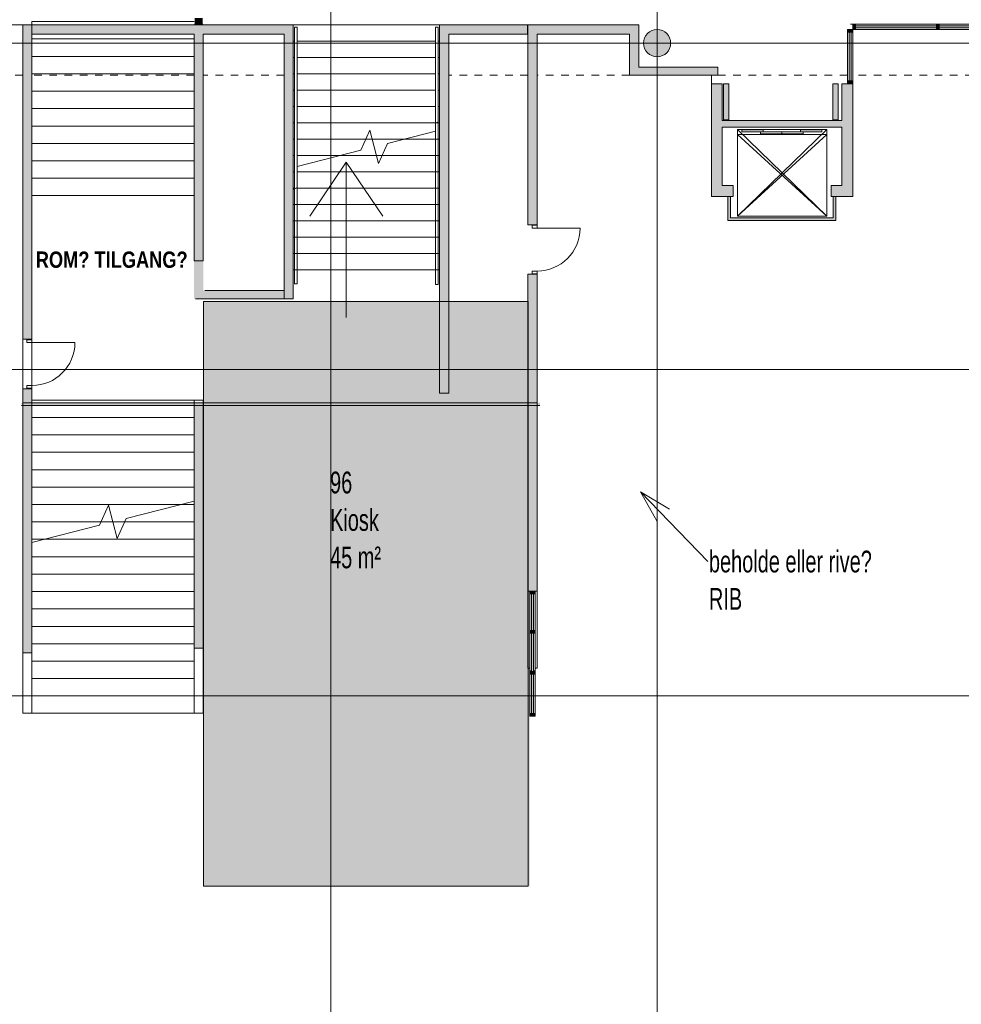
# Model space of a CAD drawing. Header units: millimetres. Extents: x 148136 to 1224801, y -740466 to 933300.
# Tile 3 of 7: x 1148959 to 1166274, y -716436 to -698336. Entities that reach past the tile are written whole.
import ezdxf

# ---------------------------------------------------------------- set-up
doc = ezdxf.new("R2010")
doc.units = ezdxf.units.MM
doc.linetypes.add('Overhead', pattern=[280, 140, -140])
for name, color, linetype, lineweight in [('A2-DOR', 1, 'Continuous', 9), ('A222', 4, 'Continuous', 13), ('A2312', 1, 'Continuous', 5), ('A24', 1, 'Continuous', 13), ('A281', 3, 'Continuous', 13), ('A281-1', 1, 'Continuous', 5), ('A822Custom 1Custom 2Custom 3Floor Plan00_Shared Levels and Grids', 1, 'Continuous', 5), ('A832-T', 1, 'Continuous', 5), ('A852-OVER', 8, 'Overhead', 5), ('A852-T', 1, 'Continuous', 5), ('A852-TYNN', 255, 'Continuous', 5), ('A856', 6, 'Continuous', 5), ('A862', 4, 'Continuous', 5), ('A882', 5, 'Continuous', 5), ('Color Fill', 250, 'Continuous', 5)]:
    doc.layers.add(name, color=color, linetype=linetype, lineweight=lineweight)
doc.layers.add('A200-14_F&B', color=7, linetype='Continuous', true_color=0xc7d6ef)
doc.styles.add('Arial Narrow_1', font='ARIALN.TTF', dxfattribs={"width": 0.8, "height": 400})
doc.styles.add('Arial_B', font='arialbd.ttf', dxfattribs={"width": 0.8, "height": 300})

# ---------------------------------------------------------------- blocks, each defined once
blk = doc.blocks.new('NSW Søyle - Betong rund - ø500 mm-263781-H01-Nivå D_0_36m PV200')
at = {"layer": 'A222'}
blk.add_hatch(color=256, dxfattribs=at).paths.add_polyline_path([(0, -250), (56, -244), (108, -225), (156, -195), (195, -156), (225, -108), (244, -56), (250, 0), (244, 56), (225, 108), (195, 156), (156, 195), (108, 225), (56, 244), (0, 250), (-56, 244), (-108, 225), (-156, 195), (-195, 156), (-225, 108), (-244, 56), (-250, 0), (-244, -56), (-225, -108), (-195, -156), (-156, -195), (-108, -225), (-56, -244)])
for start, end in [(360, 180), (180, 360)]:
    blk.add_arc((0, 0), 250, start, end, dxfattribs=at)
blk = doc.blocks.new('System Panel - NSW Utvendig glass-756340-H01-Nivå D_0_36m PV200')
at = {"layer": 'A2312'}
blk.add_hatch(color=256, dxfattribs=at).paths.add_polyline_path([(-363, -18), (362, -18), (362, 18), (-363, 18)])
for p, q in [((362, 18), (-363, 18)), ((-363, 18), (-363, -18)), ((362, -18), (362, 18)), ((-363, -18), (362, -18))]:
    blk.add_line(p, q, dxfattribs=at)
blk = doc.blocks.new('Rectangular Mullion - NSW Innvendig spross 50x100 mm-756358-H01-Nivå D_0_36m PV200')
at = {"layer": 'A2312'}
for p, q in [((1158339, -710366), (1158339, -711091)), ((1158439, -710366), (1158439, -711091))]:
    blk.add_line(p, q, dxfattribs=at)
blk = doc.blocks.new('Rectangular Mullion - NSW Innvendig spross 50x100 mm-756345-H01-Nivå D_0_36m PV200')
at = {"layer": 'A2312'}
for p, q in [((1158339, -709616), (1158339, -710306)), ((1158439, -709616), (1158439, -710306)), ((1158371, -710306), (1158339, -710306)), ((1158439, -710306), (1158407, -710306))]:
    blk.add_line(p, q, dxfattribs=at)
blk = doc.blocks.new('Rectangular Mullion - NSW Innvendig spross 50x100 mm-522630-H01-Nivå D_0_36m PV200')
at = {"layer": 'A2312'}
blk.add_hatch(color=256, dxfattribs=at).paths.add_polyline_path([(-50, 50), (0, 50), (0, -50), (-50, -50)])
for p, q in [((-50, 50), (0, 50)), ((-50, -50), (-50, 50)), ((0, 50), (0, -50)), ((0, -50), (-50, -50))]:
    blk.add_line(p, q, dxfattribs=at)
blk = doc.blocks.new('Rectangular Mullion - NSW Innvendig spross 50x100 mm-521537-H01-Nivå D_0_36m PV200')
at = {"layer": 'A2312'}
blk.add_hatch(color=256, dxfattribs=at).paths.add_polyline_path([(-50, 50), (-50, -50), (0, -50), (0, 50)])
for p, q in [((0, 50), (-50, 50)), ((-50, 50), (-50, -50)), ((0, -50), (0, 50)), ((-50, -50), (0, -50))]:
    blk.add_line(p, q, dxfattribs=at)
blk = doc.blocks.new('System Panel - NSW Utvendig glass-756364-H01-Nivå D_0_36m PV200')
at = {"layer": 'A2312'}
blk.add_hatch(color=256, dxfattribs=at).paths.add_polyline_path([(-350, -18), (350, -18), (350, 18), (-350, 18)])
for p, q in [((350, 18), (-350, 18)), ((-350, 18), (-350, -18)), ((350, -18), (350, 18)), ((-350, -18), (350, -18))]:
    blk.add_line(p, q, dxfattribs=at)
blk = doc.blocks.new('Rectangular Mullion - NSW Innvendig spross 50x100 mm-521528-H01-Nivå D_0_36m PV200')
at = {"layer": 'A2312'}
blk.add_hatch(color=256, dxfattribs=at).paths.add_polyline_path([(25, 50), (25, -50), (-25, -50), (-25, 50)])
for p, q in [((-25, 50), (25, 50)), ((-25, -50), (-25, 50)), ((25, 50), (25, -50)), ((25, -50), (-25, -50))]:
    blk.add_line(p, q, dxfattribs=at)
blk = doc.blocks.new('System Panel - NSW Utvendig glass-522766-H01-Nivå D_0_36m PV200')
at = {"layer": 'A2312'}
blk.add_hatch(color=256, dxfattribs=at).paths.add_polyline_path([(-338, -18), (337, -18), (337, 18), (-338, 18)])
for p, q in [((337, 18), (-338, 18)), ((-338, 18), (-338, -18)), ((337, -18), (337, 18)), ((-338, -18), (337, -18))]:
    blk.add_line(p, q, dxfattribs=at)
blk = doc.blocks.new('Rectangular Mullion - NSW Innvendig spross 50x100 mm-522763-H01-Nivå D_0_36m PV200')
at = {"layer": 'A2312'}
for p, q in [((1158339, -708891), (1158339, -709566)), ((1158439, -708891), (1158439, -709566))]:
    blk.add_line(p, q, dxfattribs=at)
blk = doc.blocks.new('Rectangular Mullion - NSW Innvendig spross 50x100 mm-522764-H01-Nivå D_0_36m PV200')
at = {"layer": 'A2312'}
blk.add_hatch(color=256, dxfattribs=at).paths.add_polyline_path([(-25, 50), (25, 50), (25, -50), (-25, -50)])
for p, q in [((-25, 50), (25, 50)), ((-25, -50), (-25, 50)), ((25, 50), (25, -50)), ((25, -50), (-25, -50))]:
    blk.add_line(p, q, dxfattribs=at)
blk = doc.blocks.new('Rectangular Mullion - NSW Innvendig spross 50x100 mm-756360-H01-Nivå D_0_36m PV200')
at = {"layer": 'A2312'}
for p, q in [((1158339, -710306), (1158339, -710316)), ((1158439, -710306), (1158439, -710316))]:
    blk.add_line(p, q, dxfattribs=at)
blk = doc.blocks.new('NSW Innvendig slagdør_ enkel - 9M x 21M-11838031-H01-Nivå D_0_36m PV200')
at = {"layer": 'A2-DOR'}
for p, q in [((-270, 85), (-270, 875)), ((-320, -8), (-320, 85)), ((-320, 85), (-270, 85)), ((-270, 85), (-270, -8)), ((520, -8), (520, 85)), ((520, 85), (570, 85)), ((570, 85), (570, -8)), ((-270, -8), (-320, -8)), ((570, -8), (520, -8))]:
    blk.add_line(p, q, dxfattribs=at)
blk.add_arc((-270, 85), 790, 0, 90, dxfattribs=at)
blk = doc.blocks.new('System Panel - NSW Utvendig glass-13404866-H01-Nivå D_0_36m PV200')
at = {"layer": 'A2312'}
blk.add_hatch(color=256, dxfattribs=at).paths.add_polyline_path([(-743, -18), (743, -18), (743, 18), (-743, 18)])
for p, q in [((743, 18), (-743, 18)), ((-743, 18), (-743, -18)), ((743, -18), (743, 18)), ((-743, -18), (743, -18))]:
    blk.add_line(p, q, dxfattribs=at)
blk = doc.blocks.new('Rectangular Mullion - NSW Innvendig spross 50x100 mm-13404352-H01-Nivå D_0_36m PV200')
at = {"layer": 'A2312'}
blk.add_hatch(color=256, dxfattribs=at).paths.add_polyline_path([(-50, 50), (-50, -50), (0, -50), (0, 50)])
for p, q in [((0, 50), (-50, 50)), ((-50, 50), (-50, -50)), ((0, -50), (0, 50)), ((-50, -50), (0, -50))]:
    blk.add_line(p, q, dxfattribs=at)
blk = doc.blocks.new('Rectangular Mullion - NSW Innvendig spross 50x100 mm-13404861-H01-Nivå D_0_36m PV200')
at = {"layer": 'A2312'}
for p, q in [((1165815, -698416), (1164329, -698416)), ((1165815, -698516), (1164329, -698516))]:
    blk.add_line(p, q, dxfattribs=at)
blk = doc.blocks.new('System Panel - NSW Utvendig glass-13404867-H01-Nivå D_0_36m PV200')
at = {"layer": 'A2312'}
blk.add_hatch(color=256, dxfattribs=at).paths.add_polyline_path([(755, -18), (755, 18), (-755, 18), (-755, -18)])
for p, q in [((755, 18), (-755, 18)), ((-755, 18), (-755, -18)), ((755, -18), (755, 18)), ((-755, -18), (755, -18))]:
    blk.add_line(p, q, dxfattribs=at)
blk = doc.blocks.new('Rectangular Mullion - NSW Innvendig spross 50x100 mm-13404863-H01-Nivå D_0_36m PV200')
at = {"layer": 'A2312'}
for p, q in [((1167376, -698416), (1165865, -698416)), ((1167376, -698516), (1165865, -698516))]:
    blk.add_line(p, q, dxfattribs=at)
blk = doc.blocks.new('Rectangular Mullion - NSW Innvendig spross 50x100 mm-13404767-H01-Nivå D_0_36m PV200')
at = {"layer": 'A2312'}
blk.add_hatch(color=256, dxfattribs=at).paths.add_polyline_path([(25, 50), (25, -50), (-25, -50), (-25, 50)])
for p, q in [((-25, 50), (25, 50)), ((-25, -50), (-25, 50)), ((25, 50), (25, -50)), ((25, -50), (-25, -50))]:
    blk.add_line(p, q, dxfattribs=at)
blk = doc.blocks.new('System Panel - NSW Utvendig glass-13429614-H01-Nivå D_0_36m PV200')
at = {"layer": 'A2312'}
blk.add_hatch(color=256, dxfattribs=at).paths.add_polyline_path([(-448, -18), (447, -18), (447, 18), (-448, 18)])
for p, q in [((447, 18), (-448, 18)), ((-448, 18), (-448, -18)), ((447, -18), (447, 18)), ((-448, -18), (447, -18))]:
    blk.add_line(p, q, dxfattribs=at)
blk = doc.blocks.new('Rectangular Mullion - NSW Innvendig spross 50x100 mm-13429516-H01-Nivå D_0_36m PV200')
at = {"layer": 'A2312'}
blk.add_hatch(color=256, dxfattribs=at).paths.add_polyline_path([(0, 50), (-50, 50), (-50, -50), (0, -50)])
for p, q in [((0, 50), (-50, 50)), ((-50, 50), (-50, -50)), ((0, -50), (0, 50)), ((-50, -50), (0, -50))]:
    blk.add_line(p, q, dxfattribs=at)
blk = doc.blocks.new('Rectangular Mullion - NSW Innvendig spross 50x100 mm-13429517-H01-Nivå D_0_36m PV200')
at = {"layer": 'A2312'}
blk.add_hatch(color=256, dxfattribs=at).paths.add_polyline_path([(-50, 50), (0, 50), (0, -50), (-50, -50)])
for p, q in [((-50, 50), (0, 50)), ((-50, -50), (-50, 50)), ((0, 50), (0, -50)), ((0, -50), (-50, -50))]:
    blk.add_line(p, q, dxfattribs=at)
blk = doc.blocks.new('Rectangular Mullion - NSW Innvendig spross 50x100 mm-13429613-H01-Nivå D_0_36m PV200')
at = {"layer": 'A2312'}
for p, q in [((1164179, -698566), (1164179, -699461)), ((1164279, -698566), (1164279, -699461))]:
    blk.add_line(p, q, dxfattribs=at)
blk = doc.blocks.new('Railing - Railing-13458093-H01-Nivå D_0_36m PV200')
at = {"layer": 'A281-1'}
for p, q in [((1154014, -698471), (1154064, -698471)), ((1154014, -698471), (1154014, -698731)), ((1154064, -698471), (1154064, -698731)), ((1154014, -698731), (1154014, -701447)), ((1154064, -698731), (1154064, -701423)), ((1154014, -701447), (1154064, -701423)), ((1154014, -701447), (1154064, -701423)), ((1154014, -701447), (1154014, -702931)), ((1154014, -701447), (1154014, -702931)), ((1154064, -701423), (1154064, -702931)), ((1154064, -701423), (1154064, -702931)), ((1154014, -702931), (1154014, -703191)), ((1154014, -702931), (1154014, -703191)), ((1154064, -702931), (1154064, -703191)), ((1154064, -702931), (1154064, -703191)), ((1154064, -703191), (1154014, -703191)), ((1154064, -703191), (1154014, -703191))]:
    blk.add_line(p, q, dxfattribs=at)
blk = doc.blocks.new('Railing - Railing-13458097-H01-Nivå D_0_36m PV200')
at = {"layer": 'A281-1'}
for p, q in [((1156603, -698471), (1156653, -698471)), ((1156603, -698471), (1156603, -698731)), ((1156653, -698471), (1156653, -698731)), ((1156603, -698731), (1156603, -700239)), ((1156653, -698731), (1156653, -700216)), ((1156603, -700239), (1156653, -700216)), ((1156603, -700239), (1156653, -700216)), ((1156603, -700239), (1156603, -702931)), ((1156603, -700239), (1156603, -702931)), ((1156653, -700216), (1156653, -702931)), ((1156653, -700216), (1156653, -702931)), ((1156603, -702931), (1156603, -702941)), ((1156603, -702931), (1156603, -702941)), ((1156603, -702941), (1156603, -703201)), ((1156603, -702941), (1156603, -703201)), ((1156653, -702931), (1156653, -702941)), ((1156653, -702931), (1156653, -702941)), ((1156653, -702941), (1156653, -703201)), ((1156653, -702941), (1156653, -703201)), ((1156653, -703201), (1156603, -703201)), ((1156653, -703201), (1156603, -703201))]:
    blk.add_line(p, q, dxfattribs=at)

msp = doc.modelspace()

# ---------------------------------------------------------------- hatches: boundary and pattern name
at = {"layer": 'A200-14_F&B', "true_color": 0xc7d6ef}
h = msp.add_hatch(color=254, dxfattribs=at)
h.dxf.hatch_style = 1
h.paths.add_polyline_path([(1152334, -714261), (1158339, -714261), (1158339, -705428), (1152334, -705428)])
at = {"layer": 'A24'}
for points in [[(1152334, -698601), (1152334, -698431), (1149014, -698431), (1149014, -698601), (1152164, -698601)], [(1152324, -698431), (1152324, -698302), (1152174, -698302), (1152174, -698431)], [(1152334, -698601), (1153819, -698601), (1153819, -698431), (1152334, -698431)], [(1153989, -703466), (1153989, -698431), (1153819, -698431), (1153819, -703466)], [(1156679, -705328), (1156849, -705328), (1156849, -698431), (1156679, -698431), (1156679, -699238)], [(1156849, -698601), (1158299, -698601), (1158299, -698431), (1156849, -698431)], [(1160344, -698601), (1160344, -698431), (1158304, -698431), (1158304, -698601), (1160174, -698601)], [(1152334, -702770), (1152334, -698601), (1152164, -698601), (1152164, -702770)], [(1160344, -699356), (1160344, -698601), (1160174, -698601), (1160174, -699356)], [(1161799, -699356), (1161799, -699206), (1160344, -699206), (1160344, -699356), (1161480, -699356)], [(1161879, -701386), (1161879, -699516), (1161679, -699516), (1161679, -701386)], [(1161999, -700179), (1161999, -699516), (1161899, -699516), (1161899, -700179)], [(1164011, -700179), (1164011, -699516), (1163911, -699516), (1163911, -700179)], [(1164279, -701386), (1164279, -699516), (1164079, -699516), (1164079, -701386)], [(1164079, -700311), (1164079, -700191), (1161879, -700191), (1161879, -700311), (1163508, -700311)], [(1162079, -701586), (1162079, -701386), (1161679, -701386), (1161679, -701586), (1162029, -701586)], [(1163879, -701586), (1164279, -701586), (1164279, -701386), (1163879, -701386)], [(1162029, -702026), (1162029, -701586), (1161979, -701586), (1161979, -702026)], [(1163969, -702026), (1163969, -701586), (1163919, -701586), (1163919, -702026)], [(1163919, -702026), (1163919, -701976), (1162029, -701976), (1162029, -702026), (1163508, -702026)], [(1153819, -703466), (1153819, -703316), (1152164, -703316), (1152164, -703466), (1153500, -703466)], [(1158474, -708841), (1158474, -703429), (1158304, -703429), (1158304, -708841)], [(1158474, -705428), (1158524, -705428), (1158524, -705378), (1148989, -705378), (1148989, -705428), (1157422, -705428)]]:
    msp.add_hatch(color=256, dxfattribs=at).paths.add_polyline_path(points)
h = msp.add_hatch(color=256, dxfattribs=at)
h.paths.add_polyline_path([(1149099, -709975), (1149184, -709975), (1149184, -705121), (1149014, -705121), (1149014, -709975)])
h.paths.add_polyline_path([(1149099, -704211), (1149184, -704211), (1149184, -698601), (1149014, -698601), (1149014, -704211)])
h = msp.add_hatch(color=256, dxfattribs=at)
h.paths.add_polyline_path([(1158304, -703429), (1158474, -703429), (1158474, -703016), (1158304, -703016)])
h.paths.add_polyline_path([(1158304, -702106), (1158474, -702106), (1158474, -698601), (1158304, -698601), (1158304, -699238)])
h = msp.add_hatch(color=256, dxfattribs=at)
h.paths.add_polyline_path([(1152164, -709891), (1152334, -709891), (1152334, -705378), (1152164, -705378), (1152164, -707568)])
h.paths.add_polyline_path([(1152334, -703466), (1152334, -702770), (1152164, -702770), (1152164, -703466)])
at = {"layer": 'Color Fill'}
h = msp.add_hatch(color=256, dxfattribs=at)
h.paths.add_polyline_path([(1152334, -711086), (1153274, -711086), (1153274, -711021), (1153279, -711021), (1153279, -710945), (1157359, -710945), (1157359, -711021), (1157364, -711021), (1157364, -711086), (1158339, -711086), (1158339, -710256), (1158304, -710256), (1158304, -703516), (1156849, -703516), (1156849, -705203), (1156679, -705203), (1156679, -703516), (1152334, -703516), (1152334, -711021)])
h.paths.add_polyline_path([(1153365, -711086), (1157359, -711086), (1157359, -711021), (1153279, -711021), (1153279, -711086)])

# ---------------------------------------------------------------- linework, layer by layer
at = {"layer": 'A24'}
for p, q in [((1152334, -698431), (1149014, -698431)), ((1149014, -698431), (1149014, -704211)), ((1152174, -698416), (1152324, -698416)), ((1153989, -698431), (1152334, -698431)), ((1153989, -701131), (1153989, -698431)), ((1156679, -698431), (1156679, -705203)), ((1158299, -698431), (1156679, -698431)), ((1158299, -698601), (1158299, -698431)), ((1160344, -698431), (1158304, -698431)), ((1158304, -698431), (1158304, -702106)), ((1160344, -699206), (1160344, -698431)), ((1149184, -698601), (1152164, -698601)), ((1149184, -704211), (1149184, -698601)), ((1152164, -698601), (1152164, -702770)), ((1152334, -702770), (1152334, -698601)), ((1152334, -698601), (1153819, -698601)), ((1153819, -698601), (1153819, -703466)), ((1156849, -705203), (1156849, -698601)), ((1156849, -698601), (1158299, -698601)), ((1158474, -698601), (1160174, -698601)), ((1158474, -702106), (1158474, -698601)), ((1160174, -698601), (1160174, -699356)), ((1160174, -699356), (1161799, -699356)), ((1161799, -699206), (1160344, -699206)), ((1161799, -699356), (1161799, -699206)), ((1161879, -699516), (1161679, -699516)), ((1161679, -699516), (1161679, -701586)), ((1161879, -700191), (1161879, -699516)), ((1161999, -699516), (1161899, -699516)), ((1161899, -699516), (1161899, -700179)), ((1161999, -700179), (1161999, -699516)), ((1164011, -699516), (1163911, -699516)), ((1163911, -699516), (1163911, -700179)), ((1164011, -700179), (1164011, -699516)), ((1164279, -699516), (1164079, -699516)), ((1164079, -699516), (1164079, -700191)), ((1164279, -701586), (1164279, -699516)), ((1164079, -700191), (1161879, -700191)), ((1161899, -700179), (1161999, -700179)), ((1163911, -700179), (1164011, -700179)), ((1161879, -701386), (1161879, -700311)), ((1161879, -700311), (1164079, -700311)), ((1164079, -700311), (1164079, -701386)), ((1153989, -703466), (1153989, -701459)), ((1162079, -701386), (1161879, -701386)), ((1162079, -701586), (1162079, -701386)), ((1164079, -701386), (1163879, -701386)), ((1163879, -701386), (1163879, -701586)), ((1161679, -701586), (1161979, -701586)), ((1161979, -701586), (1161979, -702026)), ((1162029, -701586), (1161979, -701586)), ((1162029, -701586), (1162079, -701586)), ((1162029, -701976), (1162029, -701586)), ((1163879, -701586), (1163919, -701586)), ((1163919, -701586), (1163919, -701976)), ((1163969, -701586), (1163919, -701586)), ((1163969, -701586), (1164279, -701586)), ((1163969, -702026), (1163969, -701586)), ((1161979, -702026), (1163969, -702026)), ((1163919, -701976), (1162029, -701976)), ((1158304, -702106), (1158474, -702106)), ((1152164, -702770), (1152334, -702770)), ((1158304, -703016), (1158304, -708841)), ((1158474, -703016), (1158304, -703016)), ((1158474, -708841), (1158474, -703016)), ((1153819, -703316), (1152364, -703316)), ((1153819, -703466), (1153819, -703316)), ((1152194, -703466), (1153819, -703466)), ((1153819, -703466), (1153989, -703466)), ((1149014, -704211), (1149184, -704211)), ((1149184, -705121), (1149014, -705121)), ((1149014, -705121), (1149014, -709975)), ((1149184, -709975), (1149184, -705121)), ((1152164, -705328), (1152164, -707187)), ((1152334, -705328), (1152164, -705328)), ((1152334, -709891), (1152334, -705328)), ((1156679, -705203), (1156849, -705203)), ((1148989, -705428), (1158524, -705428)), ((1158474, -705378), (1149014, -705378)), ((1152164, -707568), (1152164, -709891)), ((1158304, -708841), (1158474, -708841)), ((1158304, -710256), (1158304, -708841)), ((1158474, -708841), (1158474, -710256)), ((1149014, -709975), (1149184, -709975)), ((1149014, -711086), (1149014, -709975)), ((1149184, -709975), (1149184, -711086)), ((1152164, -709891), (1152334, -709891)), ((1152164, -711086), (1152164, -709891)), ((1152334, -709891), (1152334, -711086)), ((1158339, -710256), (1158304, -710256)), ((1158474, -710256), (1158439, -710256)), ((1149184, -711086), (1149014, -711086)), ((1152334, -711086), (1152164, -711086))]:
    msp.add_line(p, q, dxfattribs=at)
at = {"layer": 'A281'}
for p, q in [((1152164, -698370), (1149179, -698370)), ((1149179, -702530), (1149179, -698370)), ((1152164, -698690), (1149179, -698690)), ((1154014, -698731), (1153989, -698731)), ((1154014, -698731), (1153989, -698731)), ((1156603, -698731), (1154064, -698731)), ((1156603, -698731), (1154064, -698731)), ((1156679, -698731), (1156653, -698731)), ((1156679, -698731), (1156653, -698731)), ((1152164, -699010), (1149179, -699010)), ((1154014, -699031), (1153989, -699031)), ((1154014, -699031), (1153989, -699031)), ((1156603, -699031), (1154064, -699031)), ((1156603, -699031), (1154064, -699031)), ((1156679, -699031), (1156653, -699031)), ((1156679, -699031), (1156653, -699031)), ((1152164, -699330), (1149179, -699330)), ((1154014, -699331), (1153989, -699331)), ((1154014, -699331), (1153989, -699331)), ((1156603, -699331), (1154064, -699331)), ((1156603, -699331), (1154064, -699331)), ((1156679, -699331), (1156653, -699331)), ((1156679, -699331), (1156653, -699331)), ((1152164, -699650), (1149179, -699650)), ((1154014, -699631), (1153989, -699631)), ((1154014, -699631), (1153989, -699631)), ((1156603, -699631), (1154064, -699631)), ((1156603, -699631), (1154064, -699631)), ((1156679, -699631), (1156653, -699631)), ((1156679, -699631), (1156653, -699631)), ((1152164, -699970), (1149179, -699970)), ((1154014, -699931), (1153989, -699931)), ((1154014, -699931), (1153989, -699931)), ((1156603, -699931), (1154064, -699931)), ((1156603, -699931), (1154064, -699931)), ((1156679, -699931), (1156653, -699931)), ((1156679, -699931), (1156653, -699931)), ((1152164, -700290), (1149179, -700290)), ((1154014, -700231), (1153989, -700231)), ((1154014, -700231), (1153989, -700231)), ((1156603, -700231), (1154064, -700231)), ((1156603, -700231), (1154064, -700231)), ((1156679, -700231), (1156620, -700231)), ((1156679, -700231), (1156620, -700231)), ((1155230, -700734), (1155398, -700364)), ((1155398, -700364), (1155555, -700979)), ((1155722, -700609), (1156603, -700384)), ((1152164, -700610), (1149179, -700610)), ((1154014, -700531), (1153989, -700531)), ((1154014, -700531), (1153989, -700531)), ((1155977, -700531), (1154064, -700531)), ((1155977, -700531), (1154064, -700531)), ((1155555, -700979), (1155722, -700609)), ((1156679, -700531), (1155977, -700531)), ((1156679, -700531), (1155977, -700531)), ((1154014, -700831), (1153989, -700831)), ((1154014, -700831), (1153989, -700831)), ((1154064, -701032), (1155230, -700734)), ((1155133, -700831), (1154064, -700831)), ((1155133, -700831), (1154064, -700831)), ((1155334, -700831), (1155133, -700831)), ((1155334, -700831), (1155133, -700831)), ((1155535, -700831), (1155334, -700831)), ((1156679, -700831), (1155535, -700831)), ((1156679, -700831), (1155535, -700831)), ((1152164, -700930), (1149179, -700930)), ((1153989, -701131), (1153989, -701431)), ((1154014, -701131), (1153989, -701131)), ((1154014, -701131), (1153989, -701131)), ((1154690, -701131), (1154064, -701131)), ((1154690, -701131), (1154064, -701131)), ((1156679, -701131), (1154690, -701131)), ((1156679, -701131), (1154690, -701131)), ((1152164, -701250), (1149179, -701250)), ((1153989, -701431), (1153989, -701459)), ((1154014, -701431), (1153989, -701431)), ((1154014, -701431), (1153989, -701431)), ((1153989, -701459), (1154014, -701447)), ((1153989, -701459), (1153989, -702931)), ((1156679, -701431), (1154047, -701431)), ((1156679, -701431), (1154047, -701431)), ((1152164, -701570), (1149179, -701570)), ((1156679, -701731), (1153989, -701731)), ((1156679, -701731), (1153989, -701731)), ((1156679, -702031), (1153989, -702031)), ((1156679, -702031), (1153989, -702031)), ((1156679, -702331), (1153989, -702331)), ((1156679, -702331), (1153989, -702331)), ((1149179, -705986), (1149179, -702530)), ((1156679, -702631), (1153989, -702631)), ((1156679, -702631), (1153989, -702631)), ((1156679, -702931), (1153989, -702931)), ((1152164, -705328), (1149179, -705328)), ((1152164, -705648), (1149179, -705648)), ((1152164, -705968), (1149179, -705968)), ((1149179, -707949), (1149179, -705986)), ((1152164, -707187), (1152164, -705986)), ((1152164, -706288), (1149179, -706288)), ((1152164, -706608), (1149179, -706608)), ((1152164, -706928), (1149179, -706928)), ((1151925, -707248), (1149179, -707248)), ((1150425, -707630), (1150593, -707260)), ((1150593, -707260), (1150750, -707875)), ((1150917, -707505), (1152164, -707187)), ((1152164, -707248), (1151925, -707248)), ((1152164, -707725), (1152164, -707187)), ((1150750, -707875), (1150917, -707505)), ((1150453, -707568), (1149179, -707568)), ((1149179, -707949), (1150425, -707630)), ((1150671, -707568), (1150453, -707568)), ((1150889, -707568), (1150671, -707568)), ((1152164, -707568), (1150889, -707568)), ((1149418, -707888), (1149184, -707888)), ((1152164, -707888), (1149418, -707888)), ((1152164, -708208), (1149184, -708208)), ((1152164, -708528), (1149184, -708528)), ((1152164, -708848), (1149184, -708848)), ((1152164, -709168), (1149184, -709168)), ((1152164, -709488), (1149184, -709488)), ((1152164, -709808), (1149184, -709808)), ((1152164, -710128), (1149184, -710128)), ((1152164, -710448), (1149184, -710448)), ((1152164, -710768), (1149184, -710768))]:
    msp.add_line(p, q, dxfattribs=at)
at = {"layer": 'A822Custom 1Custom 2Custom 3Floor Plan00_Shared Levels and Grids'}
for p, q in [((1154679, -693654), (1154679, -737110)), ((1160679, -693654), (1160679, -737110)), ((1132700, -698766), (1178329, -698766)), ((1132700, -704766), (1178329, -704766)), ((1132700, -710766), (1178329, -710766))]:
    msp.add_line(p, q, dxfattribs=at)
at = {"layer": 'A832-T'}
for q in [(1160909, -707335), (1160678, -707558), (1161613, -708296)]:
    msp.add_line((1160377, -707015), q, dxfattribs=at)
at = {"layer": 'A852-OVER'}
for p, q in [((1149014, -699356), (1137279, -699356)), ((1152164, -699356), (1149184, -699356)), ((1153819, -699356), (1152334, -699356)), ((1158304, -699356), (1156849, -699356)), ((1160174, -699356), (1158474, -699356)), ((1164179, -699356), (1161799, -699356)), ((1172084, -699356), (1164279, -699356))]:
    msp.add_line(p, q, dxfattribs=at)
at = {"layer": 'A852-TYNN'}
msp.add_lwpolyline([(1152336, -703514), (1158309, -703514), (1158309, -714261), (1152336, -714261)], close=True, dxfattribs=at)
at = {"layer": 'A856'}
for points in [[(1162159, -700356), (1163799, -700356), (1163799, -701946), (1162159, -701946)], [(1162239, -700361), (1162631, -700361), (1162631, -700396), (1162239, -700396)], [(1162581, -700396), (1162973, -700396), (1162973, -700431), (1162581, -700431)], [(1163366, -700396), (1162975, -700396), (1162975, -700431), (1163366, -700431)], [(1163709, -700396), (1163316, -700396), (1163316, -700361), (1163709, -700361)]]:
    msp.add_lwpolyline(points, close=True, dxfattribs=at)
for points in [[(1162159, -700356), (1163799, -701946)], [(1163799, -700356), (1162159, -701946)]]:
    msp.add_lwpolyline(points, dxfattribs=at)
at = {"layer": 'A862'}
for p, q in [((1136729, -698431), (1149014, -698431)), ((1153989, -698431), (1156679, -698431)), ((1158299, -698431), (1158304, -698431)), ((1164235, -698416), (1164279, -698416)), ((1161679, -699516), (1161679, -699356)), ((1164279, -699516), (1164279, -699511)), ((1149014, -704211), (1149014, -705121)), ((1149184, -711086), (1152164, -711086))]:
    msp.add_line(p, q, dxfattribs=at)
at = {"layer": 'A882'}
for p, q in [((1163799, -700446), (1162159, -700446)), ((1162159, -700446), (1162159, -701946)), ((1162159, -700446), (1163799, -701946)), ((1163799, -700446), (1162159, -701946)), ((1163799, -701946), (1163799, -700446)), ((1154964, -700954), (1154293, -701949)), ((1154964, -700954), (1155635, -701949)), ((1154964, -703810), (1154964, -700954)), ((1162159, -701946), (1163799, -701946))]:
    msp.add_line(p, q, dxfattribs=at)

# ---------------------------------------------------------------- block references
at = {"layer": 'A2-DOR'}
for p, rotation in [((1158389, -702436), 269.999999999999), ((1149099, -704541), 269.9999999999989)]:
    msp.add_blockref('NSW Innvendig slagdør_ enkel - 9M x 21M-11838031-H01-Nivå D_0_36m PV200', p, dxfattribs=dict(at, rotation=rotation))
at = {"layer": 'A222'}
msp.add_blockref('NSW Søyle - Betong rund - ø500 mm-263781-H01-Nivå D_0_36m PV200', (1160679, -698766), dxfattribs=at)
at = {"layer": 'A2312'}
for name, p, rotation in [('Rectangular Mullion - NSW Innvendig spross 50x100 mm-13404352-H01-Nivå D_0_36m PV200', (1164279, -698466), 180), ('System Panel - NSW Utvendig glass-13429614-H01-Nivå D_0_36m PV200', (1164229, -699014), 90), ('Rectangular Mullion - NSW Innvendig spross 50x100 mm-13429516-H01-Nivå D_0_36m PV200', (1164229, -699511), 270), ('System Panel - NSW Utvendig glass-522766-H01-Nivå D_0_36m PV200', (1158389, -709229), 89.99999999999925), ('System Panel - NSW Utvendig glass-756364-H01-Nivå D_0_36m PV200', (1158389, -709966), 89.99999999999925), ('System Panel - NSW Utvendig glass-756340-H01-Nivå D_0_36m PV200', (1158389, -710729), 89.99999999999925), ('Rectangular Mullion - NSW Innvendig spross 50x100 mm-521537-H01-Nivå D_0_36m PV200', (1158389, -711141), 269.9999999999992)]:
    msp.add_blockref(name, p, dxfattribs=dict(at, rotation=rotation))
for name, p in [('Rectangular Mullion - NSW Innvendig spross 50x100 mm-13404861-H01-Nivå D_0_36m PV200', (0, 0)), ('System Panel - NSW Utvendig glass-13404866-H01-Nivå D_0_36m PV200', (1165072, -698466)), ('Rectangular Mullion - NSW Innvendig spross 50x100 mm-13404863-H01-Nivå D_0_36m PV200', (0, 0)), ('System Panel - NSW Utvendig glass-13404867-H01-Nivå D_0_36m PV200', (1166620, -698466)), ('Rectangular Mullion - NSW Innvendig spross 50x100 mm-13429613-H01-Nivå D_0_36m PV200', (0, 0)), ('Rectangular Mullion - NSW Innvendig spross 50x100 mm-522763-H01-Nivå D_0_36m PV200', (0, 0)), ('Rectangular Mullion - NSW Innvendig spross 50x100 mm-756345-H01-Nivå D_0_36m PV200', (0, 0)), ('Rectangular Mullion - NSW Innvendig spross 50x100 mm-756360-H01-Nivå D_0_36m PV200', (0, 0)), ('Rectangular Mullion - NSW Innvendig spross 50x100 mm-756358-H01-Nivå D_0_36m PV200', (0, 0))]:
    msp.add_blockref(name, p, dxfattribs=at)
at = {"layer": 'A2312', "extrusion": (0, 0, -1)}
for name, p, rotation in [('Rectangular Mullion - NSW Innvendig spross 50x100 mm-13404767-H01-Nivå D_0_36m PV200', (-1165840, -698466), 180), ('Rectangular Mullion - NSW Innvendig spross 50x100 mm-13429517-H01-Nivå D_0_36m PV200', (-1164229, -698516), 90), ('Rectangular Mullion - NSW Innvendig spross 50x100 mm-522630-H01-Nivå D_0_36m PV200', (-1158389, -708841), 90.00000000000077), ('Rectangular Mullion - NSW Innvendig spross 50x100 mm-522764-H01-Nivå D_0_36m PV200', (-1158389, -709591), 90.00000000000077), ('Rectangular Mullion - NSW Innvendig spross 50x100 mm-521528-H01-Nivå D_0_36m PV200', (-1158389, -710341), 90.00000000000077)]:
    msp.add_blockref(name, p, dxfattribs=dict(at, rotation=rotation))
at = {"layer": 'A281-1'}
for name in ['Railing - Railing-13458093-H01-Nivå D_0_36m PV200', 'Railing - Railing-13458097-H01-Nivå D_0_36m PV200']:
    msp.add_blockref(name, (0, 0), dxfattribs=at)

# ---------------------------------------------------------------- texts
at = {"layer": 'A832-T', "attachment_point": 1}
for s, insert, char_height, width, style in [('ROM? TILGANG?', (1149254, -702597), 300, 3399.16, 'Arial_B'), ('beholde eller rive? ', (1161633, -708096), 400, 3899.41, 'Arial Narrow_1'), ('RIB', (1161633, -708784), 400, 756.79, 'Arial Narrow_1')]:
    msp.add_mtext(s, dxfattribs=dict(at, insert=insert, char_height=char_height, width=width, style=style))
at = {"layer": 'A852-T', "char_height": 400, "attachment_point": 1, "style": 'Arial Narrow_1'}
for s, insert, width in [('96', (1154666, -706644), 513.08), ('Kiosk', (1154666, -707332), 1128.78), ('45 m²', (1154666, -708020), 1167.26)]:
    msp.add_mtext(s, dxfattribs=dict(at, insert=insert, width=width))

doc.saveas('drawing.dxf')
